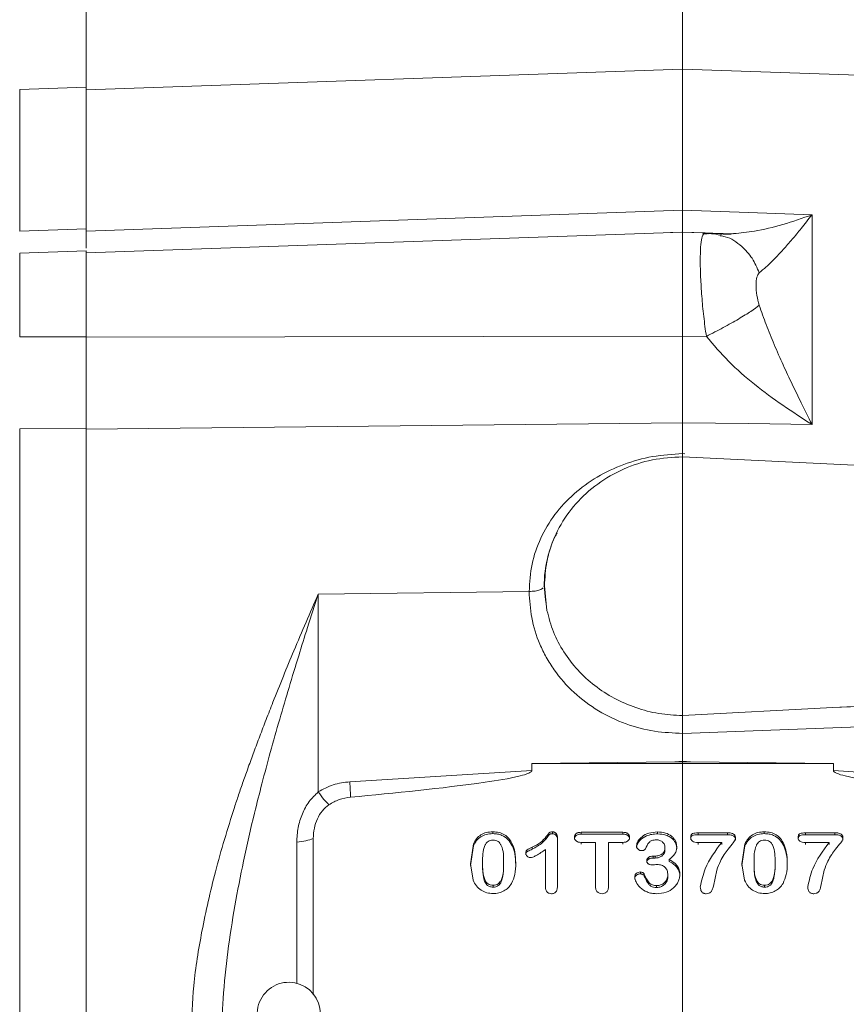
# Model space of a CAD drawing. Header units: inches. Extents: x 0.3 to 33.9, y 0.2 to 21.7.
# Tile 6 of 23: x 5.1 to 8.2, y 10.5 to 14.2. Entities that reach past the tile are written whole.
import ezdxf

# ---------------------------------------------------------------- set-up
doc = ezdxf.new("R2010")
doc.units = ezdxf.units.IN
doc.header["$MEASUREMENT"] = 0
doc.layers.add('SLD-0', color=7, linetype='Continuous', lineweight=15)
doc.styles.add('SLDTEXTSTYLE0', font='TXT', dxfattribs={"width": 0.75})
doc.dimstyles.new('SLDDIMSTYLE0', dxfattribs={"dimtxt": 0.25, "dimasz": 0.13, "dimexe": 0, "dimexo": 0.0625, "dimgap": 0.0625, "dimtad": 0, "dimtih": 1, "dimtoh": 1, "dimdec": 4, "dimrnd": 1e-09, "dimzin": 12, "dimdsep": 46, "dimtxsty": 'SLDTEXTSTYLE0', "dimsah": 1, "dimcen": 0.09, "dimadec": 0, "dimazin": 3, "dimtfac": 1, "dimtdec": 4, "dimtofl": 0, "dimtmove": 0, "dimatfit": 3, "dimfxl": 1, "dimfrac": 2, "dimtolj": 1, "dimtzin": 12, "dimarcsym": 0})

# ---------------------------------------------------------------- blocks, each defined once
blk = doc.blocks.new('*D19')
at = {"layer": 'SLD-0'}
for p, q in [((13.8877, 11.6318), (13.8877, 16.4442)), ((10.2506, 16.356), (10.1998, 16.356)), ((10.1998, 16.356), (10.1998, 15.9592)), ((11.2088, 16.356), (11.2596, 16.356)), ((11.2596, 16.356), (11.2596, 15.9592)), ((7.5717, 16.3192), (10.1111, 16.3192)), ((13.8877, 16.3192), (11.3484, 16.3192)), ((10.1998, 15.9592), (10.2506, 15.9592)), ((11.2596, 15.9592), (11.2088, 15.9592))]:
    blk.add_line(p, q, dxfattribs=at)
for points in [[(7.5717, 16.3192), (7.7017, 16.2992), (7.7017, 16.3392)], [(13.8877, 16.3192), (13.7577, 16.3392), (13.7577, 16.2992)]]:
    blk.add_solid(points, dxfattribs=at)
at = {"layer": 'SLD-0', "char_height": 0.25, "attachment_point": 1, "style": 'SLDTEXTSTYLE0'}
for s, insert in [('6.32', (10.3049, 16.7291, 0.0039)), ('160.4', (10.3141, 16.2814, 0.0039))]:
    blk.add_mtext(s, dxfattribs=dict(at, insert=insert))
blk = doc.blocks.new('*D20')
at = {"layer": 'SLD-0'}
for p, q in [((3.5292, 11.6134), (3.5292, 16.4442)), ((7.5717, 14.0858), (7.5717, 16.4442)), ((5.0714, 16.356), (5.0206, 16.356)), ((5.0206, 16.356), (5.0206, 15.9592)), ((6.0296, 16.356), (6.0804, 16.356)), ((6.0804, 16.356), (6.0804, 15.9592)), ((3.5292, 16.3192), (4.9318, 16.3192)), ((7.5717, 16.3192), (6.1691, 16.3192)), ((5.0206, 15.9592), (5.0714, 15.9592)), ((6.0804, 15.9592), (6.0296, 15.9592))]:
    blk.add_line(p, q, dxfattribs=at)
for points in [[(3.5292, 16.3192), (3.6592, 16.2992), (3.6592, 16.3392)], [(7.5717, 16.3192), (7.4417, 16.3392), (7.4417, 16.2992)]]:
    blk.add_solid(points, dxfattribs=at)
at = {"layer": 'SLD-0', "char_height": 0.25, "attachment_point": 1, "style": 'SLDTEXTSTYLE0'}
for s, insert in [('4.04', (5.1257, 16.7291, 0.1867)), ('102.7', (5.1349, 16.2814, 0.1867))]:
    blk.add_mtext(s, dxfattribs=dict(at, insert=insert))
blk = doc.blocks.new('*D21')
at = {"layer": 'SLD-0'}
for p, q in [((7.5717, 14.0858), (7.5717, 15.6358)), ((12.1397, 13.1329), (12.1397, 15.6358)), ((9.3766, 15.5476), (9.3258, 15.5476)), ((9.3258, 15.5476), (9.3258, 15.1507)), ((10.3348, 15.5476), (10.3856, 15.5476)), ((10.3856, 15.5476), (10.3856, 15.1507)), ((7.5717, 15.5108), (9.2371, 15.5108)), ((12.1397, 15.5108), (10.4744, 15.5108)), ((9.3258, 15.1507), (9.3766, 15.1507)), ((10.3856, 15.1507), (10.3348, 15.1507))]:
    blk.add_line(p, q, dxfattribs=at)
for points in [[(7.5717, 15.5108), (7.7017, 15.4908), (7.7017, 15.5308)], [(12.1397, 15.5108), (12.0097, 15.5308), (12.0097, 15.4908)]]:
    blk.add_solid(points, dxfattribs=at)
at = {"layer": 'SLD-0', "char_height": 0.25, "attachment_point": 1, "style": 'SLDTEXTSTYLE0'}
for s, insert in [('4.57', (9.4309, 15.9206, 0.1867)), ('116.0', (9.4401, 15.473, 0.1867))]:
    blk.add_mtext(s, dxfattribs=dict(at, insert=insert))
blk = doc.blocks.new('*D22')
at = {"layer": 'SLD-0'}
for p, q in [((5.3072, 13.4791), (5.3072, 15.6358)), ((7.5717, 14.0858), (7.5717, 15.6358)), ((6.0527, 15.5476), (6.002, 15.5476)), ((6.002, 15.5476), (6.002, 15.1507)), ((6.8262, 15.5476), (6.877, 15.5476)), ((6.877, 15.5476), (6.877, 15.1507)), ((5.3072, 15.5108), (5.9132, 15.5108)), ((7.5717, 15.5108), (6.9658, 15.5108)), ((6.002, 15.1507), (6.0527, 15.1507)), ((6.877, 15.1507), (6.8262, 15.1507))]:
    blk.add_line(p, q, dxfattribs=at)
for points in [[(5.3072, 15.5108), (5.4372, 15.4908), (5.4372, 15.5308)], [(7.5717, 15.5108), (7.4417, 15.5308), (7.4417, 15.4908)]]:
    blk.add_solid(points, dxfattribs=at)
at = {"layer": 'SLD-0', "char_height": 0.25, "attachment_point": 1, "style": 'SLDTEXTSTYLE0'}
for s, insert in [('2.26', (6.0147, 15.9206, 0.1867)), ('57.5', (6.1162, 15.473, 0.1867))]:
    blk.add_mtext(s, dxfattribs=dict(at, insert=insert))

msp = doc.modelspace()

# ---------------------------------------------------------------- linework, layer by layer
at = {"color": 7, "linetype": 'Continuous', "lineweight": 15}
for p, q in [((7.57173, 14.03577), (5.30723, 13.95669)), ((11.11337, 13.91209), (7.57173, 14.03577)), ((7.57173, 14.03577), (7.57173, 13.49966)), ((5.30723, 13.96659), (5.05514, 13.95779)), ((5.30723, 13.42914), (5.30723, 13.96659)), ((5.30723, 13.42014), (7.57173, 13.49966)), ((7.57173, 13.49966), (7.82173, 13.49092)), ((7.82173, 13.49092), (8.06301, 13.48247)), ((8.06301, 13.48247), (8.06301, 12.68689)), ((5.05514, 13.42026), (5.30723, 13.42914)), ((7.57173, 13.41653), (5.30723, 13.33745)), ((7.52519, 13.41491), (7.57179, 13.4166)), ((7.56806, 13.41678), (7.76482, 13.40967)), ((7.65752, 13.41354), (7.57173, 13.41653)), ((7.57173, 13.02104), (7.57173, 13.41653)), ((7.71959, 13.40781), (7.71311, 13.4067)), ((7.71353, 13.40629), (7.71456, 13.4053)), ((5.30723, 13.34599), (5.05514, 13.33719)), ((5.30723, 13.01925), (5.30723, 13.34599)), ((5.05514, 13.01913), (5.30723, 13.01925)), ((7.57173, 13.02104), (5.30723, 13.01841)), ((7.66196, 13.02086), (7.57173, 13.02104)), ((5.05514, 12.66995), (5.30723, 12.6726)), ((7.57173, 12.69214), (5.30723, 12.66819)), ((5.30723, 9.23894), (5.30723, 12.6726)), ((7.57173, 12.69214), (7.57173, 12.57562)), ((7.82173, 12.68947), (7.57173, 12.69214)), ((8.06301, 12.68689), (7.82173, 12.68947)), ((5.05514, 9.24158), (5.05514, 12.66995)), ((7.5716, 12.56366), (7.57173, 12.5756)), ((10.34162, 12.42815), (7.57173, 12.56367)), ((6.98918, 12.05225), (6.18847, 12.04223)), ((6.18847, 11.29146), (6.18847, 12.04223)), ((7.04709, 12.07374), (7.04484, 12.06964)), ((7.04709, 12.07374), (7.05684, 11.97986)), ((8.14236, 11.612), (10.34162, 11.7196)), ((8.14236, 11.612), (8.95395, 11.64155)), ((7.57133, 11.58087), (8.14236, 11.612)), ((8.95499, 11.56412), (7.57173, 11.51375)), ((7.57173, 11.51373), (7.57173, 11.40749)), ((7.54194, 11.40566), (6.99901, 11.39887)), ((7.54194, 11.40566), (7.57173, 11.40749)), ((7.57173, 11.40604), (7.54194, 11.40566)), ((7.57173, 11.40604), (7.57173, 11.40749)), ((7.57173, 11.40749), (7.60153, 11.40566)), ((7.60153, 11.40566), (7.57173, 11.40604)), ((8.14446, 11.39887), (7.60153, 11.40566)), ((6.99901, 11.3723), (6.30836, 11.32987)), ((8.14446, 11.39887), (6.99901, 11.39887)), ((6.99901, 11.3723), (6.99901, 11.39887)), ((8.14446, 11.39887), (8.14446, 11.3723)), ((8.83511, 11.32987), (8.14446, 11.3723)), ((6.85121, 11.14008), (6.85121, 11.13291)), ((7.88186, 11.14008), (7.88186, 11.13291)), ((6.16956, 11.11476), (6.16956, 10.52128)), ((7.07736, 11.13971), (7.07736, 11.13255)), ((7.09695, 11.11563), (7.09695, 10.93638)), ((7.18655, 11.13827), (7.34481, 11.13827)), ((7.18655, 11.13827), (7.18655, 11.1311)), ((7.18655, 11.1311), (7.34481, 11.1311)), ((7.34481, 11.13827), (7.34481, 11.1311)), ((7.4765, 11.13935), (7.4765, 11.13219)), ((7.63031, 11.13609), (7.74202, 11.13609)), ((7.63031, 11.13609), (7.63031, 11.12893)), ((7.63031, 11.12893), (7.74202, 11.12893)), ((7.74202, 11.13609), (7.74202, 11.12893)), ((8.03837, 11.13609), (8.15009, 11.13609)), ((8.03837, 11.13609), (8.03837, 11.12893)), ((8.03837, 11.12893), (8.15009, 11.12893)), ((8.15009, 11.13609), (8.15009, 11.12893)), ((6.76646, 11.01876), (6.77751, 11.0939)), ((6.76646, 11.01159), (6.77751, 11.08674)), ((6.77751, 11.0939), (6.77751, 11.08674)), ((6.9253, 11.09445), (6.9253, 11.08728)), ((7.00036, 11.07388), (7.00036, 11.08105)), ((7.05137, 10.93022), (7.05137, 11.07272)), ((7.24086, 11.09988), (7.18655, 11.09988)), ((7.18655, 11.09988), (7.18655, 11.09271)), ((7.24086, 10.93312), (7.24086, 11.09988)), ((7.34481, 11.09988), (7.29051, 11.09988)), ((7.29051, 11.09988), (7.29051, 10.93312)), ((7.34481, 11.09988), (7.34481, 11.09271)), ((7.50482, 11.08014), (7.50482, 11.07298)), ((7.7201, 11.09934), (7.63031, 11.09934)), ((7.63031, 11.09934), (7.63031, 11.09217)), ((7.7201, 11.09934), (7.7201, 11.09217)), ((7.7971, 11.01876), (7.80816, 11.0939)), ((7.7971, 11.01159), (7.80816, 11.08674)), ((7.80816, 11.0939), (7.80816, 11.08674)), ((7.95595, 11.09445), (7.95595, 11.08728)), ((8.12817, 11.09934), (8.03837, 11.09934)), ((8.03837, 11.09934), (8.03837, 11.09217)), ((8.12817, 11.09934), (8.12817, 11.09217)), ((7.46021, 11.04737), (7.467, 11.04737)), ((7.46021, 11.04737), (7.46021, 11.0402)), ((7.46021, 11.0402), (7.467, 11.0402)), ((7.467, 11.04737), (7.467, 11.0402)), ((7.52131, 11.03433), (7.52131, 11.02717)), ((6.77654, 10.95593), (6.76646, 11.01876)), ((6.81242, 11.02329), (6.81242, 11.01612)), ((6.89214, 11.01739), (6.89214, 11.02456)), ((7.70148, 10.99468), (7.68849, 10.93312)), ((7.80719, 10.95593), (7.7971, 11.01876)), ((7.84307, 11.02329), (7.84307, 11.01612)), ((7.92278, 11.01739), (7.92278, 11.02456)), ((8.10955, 10.99468), (8.09656, 10.93312)), ((7.41172, 10.98744), (7.41172, 10.98027)), ((7.42646, 10.97857), (7.42646, 10.9714)), ((7.51549, 10.97639), (7.51549, 10.96923)), ((6.85218, 10.92975), (6.85218, 10.93692)), ((7.47321, 10.93565), (7.47321, 10.92849)), ((7.88283, 10.92975), (7.88283, 10.93692))]:
    msp.add_line(p, q, dxfattribs=at)
at = {"color": 8, "linetype": 'Continuous', "lineweight": 15}
for p, q in [((5.05514, 13.42026), (5.05514, 13.95779)), ((7.66196, 13.41174), (7.67, 13.41034)), ((7.66196, 13.41174), (7.71899, 13.40956)), ((5.05514, 13.01913), (5.05514, 13.33719)), ((7.57173, 12.5756), (7.58075, 12.57508)), ((6.10673, 11.10037), (6.10673, 10.56489))]:
    msp.add_line(p, q, dxfattribs=at)
at = {"color": 7, "linetype": 'Continuous', "lineweight": 15}
msp.add_arc((6.07673, 10.4487), 0.12, 0, 236.87724, dxfattribs=at)
for points in [[(5.30723, 13.42014), (5.30723, 13.47548), (5.30723, 13.58617), (5.30723, 13.71848), (5.30723, 13.82448), (5.30723, 13.90005), (5.30723, 13.94781), (5.30723, 13.95373), (5.30723, 13.95669)], [(5.30723, 12.66819), (5.30723, 12.58336), (5.30723, 12.4137), (5.30723, 12.13959), (5.30723, 11.85461), (5.30723, 11.56011), (5.30723, 11.2595), (5.30723, 10.95577), (5.30723, 10.65203), (5.30723, 10.35143), (5.30723, 10.05692), (5.30723, 9.77195), (5.30723, 9.49783), (5.30723, 9.32817), (5.30723, 9.24334)], [(7.57173, 12.56367), (7.53317, 12.56137), (7.45605, 12.55677), (7.34598, 12.52013), (7.24683, 12.46359), (7.16344, 12.38772), (7.09969, 12.29676), (7.05928, 12.19506), (7.0419, 12.08717), (7.05186, 12.01563), (7.05684, 11.97986)], [(6.31129, 11.27138), (6.31095, 11.27918), (6.31028, 11.29477), (6.309, 11.31817), (6.30836, 11.32987)], [(6.16956, 11.11476), (6.16068, 11.11147), (6.14294, 11.10488), (6.1188, 11.10188), (6.10673, 11.10037)]]:
    msp.add_open_spline(points, degree=3, dxfattribs=at)
for points, knots in [([(7.57173, 13.49966), (7.57173, 13.48468), (7.57174, 13.45473), (7.57175, 13.4277), (7.57174, 13.42095), (7.57174, 13.41811)], [0, 0, 0, 0, 0.3664412, 0.7328555, 1, 1, 1, 1]), ([(7.86248, 13.26239), (7.8711, 13.26928), (7.88896, 13.28355), (7.91993, 13.31397), (7.95312, 13.34936), (7.98753, 13.38877), (8.02403, 13.43261), (8.0493, 13.46494), (8.06301, 13.48247)], [0, 0, 0, 0, 0.1486331, 0.3078874, 0.4785516, 0.6434186, 0.806588, 1, 1, 1, 1]), ([(5.30723, 13.35554), (5.30723, 13.36313), (5.30723, 13.37539), (5.30723, 13.40205), (5.30723, 13.42008), (5.30723, 13.42914)], [0, 0, 0, 0, 0.4467419, 0.722009, 1, 1, 1, 1]), ([(7.71491, 13.4052), (7.70358, 13.40751), (7.67996, 13.41231), (7.65943, 13.41046), (7.64875, 13.40951)], [0, 0, 0, 0, 0.4799035, 1, 1, 1, 1]), ([(7.65086, 13.40882), (7.65118, 13.40969), (7.65275, 13.41405), (7.65536, 13.41263), (7.65745, 13.41149)], [0, 0, 0, 0, 0.19910164, 1, 1, 1, 1]), ([(7.71899, 13.40956), (7.72776, 13.40872), (7.74183, 13.40736), (7.75856, 13.40987), (7.76486, 13.41081)], [0, 0, 0, 0, 0.6232013, 1, 1, 1, 1]), ([(5.30723, 13.01841), (5.30723, 13.03996), (5.30723, 13.08306), (5.30723, 13.14676), (5.30723, 13.20556), (5.30723, 13.25649), (5.30723, 13.29712), (5.30723, 13.32426), (5.30723, 13.33748), (5.30723, 13.33607), (5.30723, 13.33564)], [0, 0, 0, 0, 0.1345973, 0.2691945, 0.4037918, 0.538389, 0.6729863, 0.8075835, 0.9421808, 1, 1, 1, 1]), ([(7.86248, 13.13883), (7.85921, 13.15158), (7.85201, 13.17959), (7.85038, 13.21632), (7.85195, 13.24723), (7.85919, 13.25765), (7.86248, 13.26239)], [0, 0, 0, 0, 0.2276926, 0.4999821, 0.7726415, 1, 1, 1, 1]), ([(7.86251, 13.13884), (7.85306, 13.13163), (7.83415, 13.11721), (7.78577, 13.08738), (7.72723, 13.05429), (7.68372, 13.032), (7.66196, 13.02086)], [0, 0, 0, 0, 0.2502104, 0.5002053, 0.7500852, 1, 1, 1, 1]), ([(8.06301, 12.68689), (8.0493, 12.71395), (8.02403, 12.76383), (7.98753, 12.83913), (7.95312, 12.9128), (7.91993, 12.98816), (7.88896, 13.06334), (7.8711, 13.11425), (7.86248, 13.13883)], [0, 0, 0, 0, 0.1934098, 0.3565783, 0.5214484, 0.6921096, 0.8513657, 1, 1, 1, 1]), ([(5.30723, 12.6726), (5.30723, 12.68613), (5.30723, 12.71334), (5.30723, 12.76741), (5.30723, 12.83612), (5.30723, 12.90809), (5.30723, 12.9697), (5.30723, 13.00268), (5.30723, 13.01925)], [0, 0, 0, 0, 0.1328527, 0.2669776, 0.4941088, 0.7278312, 0.8632455, 1, 1, 1, 1]), ([(7.57173, 13.02104), (7.57173, 12.99215), (7.57174, 12.93436), (7.57175, 12.84863), (7.57174, 12.76617), (7.57173, 12.71682), (7.57173, 12.69214)], [0, 0, 0, 0, 0.2500004, 0.4999912, 0.7499864, 1, 1, 1, 1]), ([(8.06301, 12.68689), (8.02586, 12.71037), (7.95191, 12.7571), (7.84527, 12.83689), (7.74513, 12.92249), (7.6893, 12.98853), (7.66196, 13.02086)], [0, 0, 0, 0, 0.2579542, 0.5135113, 0.7617817, 1, 1, 1, 1]), ([(6.98918, 12.05225), (6.99137, 12.08714), (6.99576, 12.15698), (7.0304, 12.25614), (7.08426, 12.34654), (7.15714, 12.42508), (7.24585, 12.48942), (7.3472, 12.5371), (7.45727, 12.5683), (7.53357, 12.57318), (7.57173, 12.57562)], [0, 0, 0, 0, 0.12381873, 0.24786103, 0.37214658, 0.49686587, 0.62218167, 0.74794218, 0.87390319, 1, 1, 1, 1]), ([(7.04593, 12.0696), (7.04666, 12.09275), (7.04793, 12.13319), (7.058, 12.17197), (7.06231, 12.18855)], [0, 0, 0, 0, 0.572426, 1, 1, 1, 1]), ([(5.70592, 10.36895), (5.70811, 10.43119), (5.71274, 10.56232), (5.74602, 10.76974), (5.79783, 10.9961), (5.8489, 11.16795), (5.88651, 11.28137), (5.90411, 11.33245), (5.92336, 11.38659), (5.94427, 11.44376), (5.96683, 11.50392), (5.99105, 11.56703), (6.03381, 11.67599), (6.09916, 11.83663), (6.15755, 11.97105), (6.18847, 12.04223)], [0, 0, 0, 0, 0.1067404, 0.2248876, 0.3553167, 0.498692, 0.5272455, 0.557796, 0.590348, 0.6249051, 0.6614708, 0.7000483, 0.7406407, 0.8626649, 1, 1, 1, 1]), ([(6.18847, 12.04223), (6.17494, 12.00013), (6.15005, 11.92265), (6.11302, 11.80449), (6.0776, 11.6886), (6.04153, 11.56639), (6.00704, 11.44446), (5.97517, 11.32555), (5.94053, 11.18812), (5.90518, 11.03387), (5.87084, 10.85819), (5.8441, 10.68418), (5.82556, 10.51261), (5.82297, 10.39934), (5.82173, 10.34561)], [0, 0, 0, 0, 0.079161, 0.1457155, 0.2190701, 0.2920368, 0.3678498, 0.4385025, 0.5039975, 0.6107327, 0.7082724, 0.8078371, 0.9088471, 1, 1, 1, 1]), ([(7.57173, 11.51373), (7.53615, 11.51517), (7.46287, 11.51813), (7.35425, 11.54737), (7.24986, 11.59655), (7.15675, 11.66636), (7.09355, 11.73847), (7.05352, 11.80205), (7.02181, 11.86713), (6.99494, 11.95067), (6.99106, 12.01905), (6.98918, 12.05225)], [0, 0, 0, 0, 0.11657068, 0.24008579, 0.3687001, 0.50001525, 0.63131406, 0.69567114, 0.76004765, 0.88349911, 1, 1, 1, 1]), ([(7.05684, 11.97986), (7.06411, 11.9525), (7.07865, 11.89775), (7.11915, 11.8216), (7.17193, 11.75269), (7.23673, 11.69333), (7.3113, 11.64499), (7.3935, 11.6094), (7.48101, 11.5862), (7.54122, 11.58265), (7.57133, 11.58087)], [0, 0, 0, 0, 0.1250574, 0.2501893, 0.3752134, 0.5003173, 0.6250804, 0.7501689, 0.8750207, 1, 1, 1, 1]), ([(7.57133, 11.58087), (7.5713, 11.5759), (7.57123, 11.56629), (7.57137, 11.54789), (7.57159, 11.52994), (7.57169, 11.519), (7.57173, 11.51375)], [0, 0, 0, 0, 0.2784693, 0.5379552, 0.7784604, 1, 1, 1, 1]), ([(6.99901, 11.3723), (6.99897, 11.37192), (6.9989, 11.37113), (6.99808, 11.36946), (6.99483, 11.36609), (6.98053, 11.3589), (6.92292, 11.34335), (6.69748, 11.30804), (6.48203, 11.28759), (6.31129, 11.27138)], [0, 0, 0, 0, 0.0017411, 0.0036405, 0.0082804, 0.0222547, 0.0721816, 0.2647298, 1, 1, 1, 1]), ([(8.83218, 11.27138), (8.66144, 11.28759), (8.44599, 11.30804), (8.22055, 11.34335), (8.16294, 11.3589), (8.14864, 11.36609), (8.14538, 11.36946), (8.14457, 11.37113), (8.14449, 11.37192), (8.14446, 11.3723)], [0, 0, 0, 0, 0.7352702, 0.9278185, 0.9777453, 0.9917196, 0.9963595, 0.9982589, 1, 1, 1, 1]), ([(6.30836, 11.32987), (6.28706, 11.3272), (6.24445, 11.32185), (6.20713, 11.30159), (6.18847, 11.29146)], [0, 0, 0, 0, 0.50002382, 1, 1, 1, 1]), ([(6.18847, 11.29146), (6.17642, 11.27969), (6.15153, 11.25537), (6.12664, 11.20793), (6.10983, 11.15538), (6.10778, 11.1189), (6.10673, 11.10037)], [0, 0, 0, 0, 0.2312353, 0.4773495, 0.7347018, 1, 1, 1, 1]), ([(6.22924, 11.2427), (6.22319, 11.2488), (6.21108, 11.261), (6.19601, 11.28131), (6.18847, 11.29146)], [0, 0, 0, 0, 0.4998842, 1, 1, 1, 1]), ([(6.31129, 11.27138), (6.29661, 11.26911), (6.26725, 11.26455), (6.24192, 11.24997), (6.22925, 11.24269)], [0, 0, 0, 0, 0.5000051, 1, 1, 1, 1]), ([(6.22925, 11.24269), (6.2204, 11.23539), (6.20215, 11.22036), (6.18424, 11.18901), (6.17189, 11.15345), (6.17035, 11.12788), (6.16956, 11.11476)], [0, 0, 0, 0, 0.2276229, 0.4693372, 0.7276827, 1, 1, 1, 1]), ([(6.77751, 11.0939), (6.78112, 11.10083), (6.78805, 11.11415), (6.80555, 11.12923), (6.82714, 11.13862), (6.84298, 11.13958), (6.85121, 11.14008)], [0, 0, 0, 0, 0.2596674, 0.4999246, 0.740143, 1, 1, 1, 1]), ([(6.85121, 11.14008), (6.85931, 11.13957), (6.87498, 11.13859), (6.89637, 11.12928), (6.91396, 11.11439), (6.92141, 11.1013), (6.9253, 11.09445)], [0, 0, 0, 0, 0.2566905, 0.4972057, 0.736933, 1, 1, 1, 1]), ([(7.80816, 11.0939), (7.81176, 11.10083), (7.8187, 11.11415), (7.8362, 11.12923), (7.85778, 11.13862), (7.87363, 11.13958), (7.88186, 11.14008)], [0, 0, 0, 0, 0.2596674, 0.4999246, 0.740143, 1, 1, 1, 1]), ([(7.88186, 11.14008), (7.88995, 11.13957), (7.90563, 11.13859), (7.92701, 11.12928), (7.94461, 11.11439), (7.95205, 11.1013), (7.95595, 11.09445)], [0, 0, 0, 0, 0.2566905, 0.4972057, 0.736933, 1, 1, 1, 1]), ([(6.77751, 11.08674), (6.78112, 11.09367), (6.78806, 11.107), (6.80557, 11.12207), (6.82715, 11.13145), (6.84299, 11.13241), (6.85121, 11.13291)], [0, 0, 0, 0, 0.2598716, 0.5000877, 0.7403126, 1, 1, 1, 1]), ([(6.81242, 11.02329), (6.81234, 11.04543), (6.81225, 11.07109), (6.82551, 11.09664), (6.83264, 11.10354), (6.8417, 11.10775), (6.84834, 11.10817), (6.85179, 11.10839)], [0, 0, 0, 0, 0.6308589, 0.7311433, 0.8199281, 0.9062868, 1, 1, 1, 1]), ([(6.85121, 11.13291), (6.85737, 11.13262), (6.86929, 11.13205), (6.8896, 11.12583), (6.91089, 11.11179), (6.92036, 11.09569), (6.9253, 11.08728)], [0, 0, 0, 0, 0.1958586, 0.3791895, 0.675791, 1, 1, 1, 1]), ([(6.85179, 11.10839), (6.85541, 11.10818), (6.86228, 11.10777), (6.8716, 11.10359), (6.87879, 11.09658), (6.89249, 11.0717), (6.8923, 11.04632), (6.89214, 11.02456)], [0, 0, 0, 0, 0.0985903, 0.1873841, 0.2758735, 0.3788988, 1, 1, 1, 1]), ([(7.00036, 11.08105), (7.01176, 11.08662), (7.0327, 11.09685), (7.05073, 11.11715), (7.061, 11.13016), (7.06526, 11.13596), (7.06836, 11.1383), (7.072, 11.13952), (7.07511, 11.13963), (7.07736, 11.13971)], [0, 0, 0, 0, 0.37504897, 0.68922484, 0.81786662, 0.88775475, 0.90901274, 0.93402746, 1, 1, 1, 1]), ([(7.00036, 11.07388), (7.01464, 11.08146), (7.03957, 11.09469), (7.05745, 11.11786), (7.06644, 11.1304), (7.0719, 11.13239), (7.07514, 11.13248), (7.07736, 11.13255)], [0, 0, 0, 0, 0.4763178, 0.8310832, 0.9048589, 0.935027, 1, 1, 1, 1]), ([(7.07736, 11.13971), (7.07878, 11.13964), (7.08154, 11.1395), (7.08545, 11.13824), (7.08888, 11.13617), (7.09286, 11.13225), (7.0964, 11.12526), (7.09675, 11.11902), (7.09695, 11.11563)], [0, 0, 0, 0, 0.1172728, 0.2274745, 0.3368092, 0.4516216, 0.7016876, 1, 1, 1, 1]), ([(7.07736, 11.13255), (7.07986, 11.13233), (7.08357, 11.132), (7.08786, 11.1297), (7.09086, 11.1272), (7.09351, 11.12374), (7.09639, 11.11747), (7.09672, 11.11217), (7.09695, 11.10847)], [0, 0, 0, 0, 0.2046039, 0.3023971, 0.4030009, 0.5353269, 0.6753881, 1, 1, 1, 1]), ([(7.16134, 11.11907), (7.16141, 11.12048), (7.16155, 11.1232), (7.16281, 11.12704), (7.16488, 11.1304), (7.16778, 11.13326), (7.17145, 11.13554), (7.17767, 11.13783), (7.18289, 11.13809), (7.18655, 11.13827)], [0, 0, 0, 0, 0.1229686, 0.2368511, 0.3470776, 0.4596086, 0.5774146, 0.703877, 1, 1, 1, 1]), ([(7.16134, 11.11191), (7.16155, 11.11436), (7.16186, 11.11797), (7.16416, 11.12221), (7.16667, 11.12515), (7.17023, 11.12775), (7.17687, 11.13058), (7.18256, 11.13088), (7.18655, 11.1311)], [0, 0, 0, 0, 0.2129301, 0.311831, 0.4109209, 0.540223, 0.6774582, 1, 1, 1, 1]), ([(7.18655, 11.09988), (7.18277, 11.10005), (7.17742, 11.1003), (7.17109, 11.10264), (7.16749, 11.10497), (7.16473, 11.10786), (7.16196, 11.11243), (7.16159, 11.11638), (7.16134, 11.11907)], [0, 0, 0, 0, 0.3051934, 0.4323454, 0.5488616, 0.659314, 0.7679547, 1, 1, 1, 1]), ([(7.34481, 11.13827), (7.34864, 11.13809), (7.35406, 11.13784), (7.36045, 11.13546), (7.36407, 11.13309), (7.36681, 11.13017), (7.36958, 11.12564), (7.36996, 11.12173), (7.37022, 11.11907)], [0, 0, 0, 0, 0.3081478, 0.4360909, 0.5531435, 0.6638216, 0.771947, 1, 1, 1, 1]), ([(7.34481, 11.1311), (7.3492, 11.13089), (7.3552, 11.1306), (7.36199, 11.12746), (7.36616, 11.12406), (7.36961, 11.1188), (7.37001, 11.11425), (7.37022, 11.11191)], [0, 0, 0, 0, 0.35116485, 0.48151348, 0.60712753, 0.79779675, 1, 1, 1, 1]), ([(7.37022, 11.11907), (7.36996, 11.11638), (7.36958, 11.11242), (7.36677, 11.10787), (7.36397, 11.10497), (7.36033, 11.10264), (7.35397, 11.1003), (7.3486, 11.10006), (7.34481, 11.09988)], [0, 0, 0, 0, 0.2309836, 0.3397056, 0.4507179, 0.5675149, 0.6948762, 1, 1, 1, 1]), ([(7.39698, 11.08702), (7.39727, 11.08985), (7.39788, 11.09587), (7.40388, 11.10834), (7.41785, 11.12354), (7.44401, 11.13697), (7.46511, 11.13852), (7.4765, 11.13935)], [0, 0, 0, 0, 0.08544174, 0.18176528, 0.40800698, 0.68021537, 1, 1, 1, 1]), ([(7.39698, 11.07986), (7.39721, 11.0824), (7.3977, 11.08777), (7.40207, 11.09777), (7.41284, 11.1119), (7.43164, 11.12416), (7.45473, 11.13113), (7.4691, 11.13182), (7.4765, 11.13219)], [0, 0, 0, 0, 0.076892, 0.162008, 0.3222649, 0.5955747, 0.7916103, 1, 1, 1, 1]), ([(7.47185, 11.10948), (7.46614, 11.10914), (7.45808, 11.10866), (7.44912, 11.10414), (7.4389, 11.09475), (7.43453, 11.08417), (7.43093, 11.07544)], [0, 0, 0, 0, 0.28374271, 0.40047366, 0.50492167, 1, 1, 1, 1]), ([(7.50482, 11.08014), (7.50441, 11.08395), (7.50357, 11.09158), (7.49751, 11.09974), (7.4912, 11.10476), (7.48327, 11.10863), (7.4765, 11.10913), (7.47185, 11.10948)], [0, 0, 0, 0, 0.2391516, 0.479096, 0.6036695, 0.728369, 1, 1, 1, 1]), ([(7.4765, 11.13935), (7.4866, 11.13866), (7.50564, 11.13736), (7.52661, 11.12668), (7.53862, 11.1152), (7.54497, 11.10532), (7.54893, 11.09439), (7.54939, 11.08674), (7.54962, 11.08286)], [0, 0, 0, 0, 0.2842406, 0.5358427, 0.6539309, 0.768423, 0.8825117, 1, 1, 1, 1]), ([(7.4765, 11.13219), (7.48747, 11.13138), (7.50451, 11.13014), (7.52344, 11.12101), (7.53428, 11.11263), (7.54242, 11.10293), (7.5485, 11.09048), (7.54925, 11.08067), (7.54962, 11.07569)], [0, 0, 0, 0, 0.30769705, 0.47791851, 0.59334002, 0.70386572, 0.84957473, 1, 1, 1, 1]), ([(7.60238, 11.11907), (7.60245, 11.12071), (7.60258, 11.12372), (7.60396, 11.12782), (7.60633, 11.13104), (7.6112, 11.13393), (7.6194, 11.13574), (7.62638, 11.13596), (7.63031, 11.13609)], [0, 0, 0, 0, 0.1361179, 0.251353, 0.3539763, 0.4553933, 0.6935938, 1, 1, 1, 1]), ([(7.60238, 11.11191), (7.60244, 11.11344), (7.60256, 11.1163), (7.60376, 11.12019), (7.6058, 11.12331), (7.61048, 11.12665), (7.61904, 11.12853), (7.62634, 11.12879), (7.63031, 11.12893)], [0, 0, 0, 0, 0.1282973, 0.2376836, 0.3346514, 0.4283124, 0.6894774, 1, 1, 1, 1]), ([(7.63031, 11.09934), (7.6262, 11.09949), (7.61891, 11.09978), (7.61057, 11.10286), (7.60615, 11.10675), (7.60392, 11.11028), (7.60259, 11.11447), (7.60245, 11.11748), (7.60238, 11.11907)], [0, 0, 0, 0, 0.3075211, 0.5464088, 0.6521025, 0.7583247, 0.8723154, 1, 1, 1, 1]), ([(7.77247, 11.11581), (7.77234, 11.11462), (7.77196, 11.11117), (7.76897, 11.10526), (7.75991, 11.09267), (7.74541, 11.07615), (7.72853, 11.05297), (7.71313, 11.02652), (7.70563, 11.00601), (7.70148, 10.99468)], [0, 0, 0, 0, 0.025665, 0.0745259, 0.1382784, 0.3533723, 0.5337575, 0.7422437, 1, 1, 1, 1]), ([(7.74202, 11.13609), (7.74666, 11.13595), (7.75468, 11.1357), (7.76393, 11.13278), (7.76862, 11.12876), (7.7709, 11.1251), (7.77225, 11.12069), (7.77239, 11.11751), (7.77247, 11.11581)], [0, 0, 0, 0, 0.3242241, 0.5604287, 0.6602977, 0.762149, 0.8734482, 1, 1, 1, 1]), ([(7.74202, 11.12893), (7.74686, 11.12878), (7.75359, 11.12858), (7.76156, 11.12631), (7.76584, 11.1241), (7.76893, 11.12116), (7.77191, 11.11615), (7.77224, 11.11173), (7.77247, 11.10865)], [0, 0, 0, 0, 0.3362447, 0.4672333, 0.5785972, 0.6741572, 0.7723822, 1, 1, 1, 1]), ([(7.80816, 11.08674), (7.81176, 11.09367), (7.8187, 11.107), (7.83621, 11.12207), (7.8578, 11.13145), (7.87363, 11.13241), (7.88186, 11.13291)], [0, 0, 0, 0, 0.2598716, 0.5000877, 0.7403126, 1, 1, 1, 1]), ([(7.84307, 11.02329), (7.84299, 11.04543), (7.84289, 11.07109), (7.85615, 11.09664), (7.86329, 11.10354), (7.87234, 11.10775), (7.87898, 11.10817), (7.88244, 11.10839)], [0, 0, 0, 0, 0.6308589, 0.7311433, 0.8199281, 0.9062868, 1, 1, 1, 1]), ([(7.88186, 11.13291), (7.88801, 11.13262), (7.89993, 11.13205), (7.92024, 11.12583), (7.94154, 11.11179), (7.951, 11.09569), (7.95595, 11.08728)], [0, 0, 0, 0, 0.1958586, 0.3791895, 0.675791, 1, 1, 1, 1]), ([(7.88244, 11.10839), (7.88605, 11.10818), (7.89293, 11.10777), (7.90225, 11.10359), (7.90944, 11.09658), (7.92313, 11.0717), (7.92294, 11.04632), (7.92278, 11.02456)], [0, 0, 0, 0, 0.0985903, 0.1873841, 0.2758735, 0.3788988, 1, 1, 1, 1]), ([(8.01044, 11.11907), (8.01052, 11.12071), (8.01065, 11.12372), (8.01203, 11.12782), (8.0144, 11.13104), (8.01927, 11.13393), (8.02747, 11.13574), (8.03445, 11.13596), (8.03837, 11.13609)], [0, 0, 0, 0, 0.1361179, 0.251353, 0.3539763, 0.4553933, 0.6935938, 1, 1, 1, 1]), ([(8.01044, 11.11191), (8.01051, 11.11344), (8.01063, 11.1163), (8.01183, 11.12019), (8.01387, 11.12331), (8.01855, 11.12665), (8.02711, 11.12853), (8.03441, 11.12879), (8.03837, 11.12893)], [0, 0, 0, 0, 0.1282973, 0.2376836, 0.3346514, 0.4283124, 0.6894774, 1, 1, 1, 1]), ([(8.03837, 11.09934), (8.03427, 11.09949), (8.02698, 11.09978), (8.01864, 11.10286), (8.01421, 11.10675), (8.01199, 11.11028), (8.01066, 11.11447), (8.01052, 11.11748), (8.01044, 11.11907)], [0, 0, 0, 0, 0.3075211, 0.5464088, 0.6521025, 0.7583247, 0.8723154, 1, 1, 1, 1]), ([(8.18054, 11.11581), (8.18041, 11.11462), (8.18003, 11.11117), (8.17703, 11.10526), (8.16798, 11.09267), (8.15347, 11.07615), (8.1366, 11.05297), (8.12119, 11.02652), (8.1137, 11.00601), (8.10955, 10.99468)], [0, 0, 0, 0, 0.025665, 0.0745259, 0.1382784, 0.3533723, 0.5337575, 0.7422437, 1, 1, 1, 1]), ([(8.15009, 11.13609), (8.15473, 11.13595), (8.16275, 11.1357), (8.172, 11.13278), (8.17669, 11.12876), (8.17897, 11.1251), (8.18032, 11.12069), (8.18046, 11.11751), (8.18054, 11.11581)], [0, 0, 0, 0, 0.3242241, 0.5604287, 0.6602977, 0.762149, 0.8734482, 1, 1, 1, 1]), ([(8.15009, 11.12893), (8.15493, 11.12878), (8.16166, 11.12858), (8.16962, 11.12631), (8.17391, 11.1241), (8.177, 11.12116), (8.17998, 11.11615), (8.18031, 11.11173), (8.18054, 11.10865)], [0, 0, 0, 0, 0.3362447, 0.46723329, 0.57859722, 0.67415722, 0.77238218, 1, 1, 1, 1]), ([(6.9253, 11.09445), (6.92902, 11.08416), (6.93755, 11.06055), (6.9379, 11.03558), (6.9381, 11.02148)], [0, 0, 0, 0, 0.4354655, 1, 1, 1, 1]), ([(6.9253, 11.08728), (6.92902, 11.077), (6.93755, 11.05338), (6.9379, 11.02841), (6.9381, 11.01431)], [0, 0, 0, 0, 0.4354743, 1, 1, 1, 1]), ([(6.97612, 11.0595), (6.97631, 11.06188), (6.9766, 11.0653), (6.97898, 11.0692), (6.98594, 11.07521), (6.99366, 11.07834), (7.00036, 11.08105)], [0, 0, 0, 0, 0.210704, 0.3035899, 0.3954841, 1, 1, 1, 1]), ([(7.00036, 11.07388), (6.99494, 11.07147), (6.98818, 11.06846), (6.9807, 11.0638), (6.97788, 11.06061), (6.97635, 11.05663), (6.9762, 11.05384), (6.97612, 11.05233)], [0, 0, 0, 0, 0.5021568, 0.6272045, 0.7501717, 0.8651071, 1, 1, 1, 1]), ([(7.05137, 11.07272), (7.03978, 11.06474), (7.02443, 11.05418), (7.00477, 11.04394), (6.99705, 11.04264), (6.99396, 11.04212)], [0, 0, 0, 0, 0.6491184, 0.8595332, 1, 1, 1, 1]), ([(7.41483, 11.06856), (7.41374, 11.06862), (7.41155, 11.06876), (7.4072, 11.07016), (7.40325, 11.07276), (7.40006, 11.07625), (7.39757, 11.08066), (7.39722, 11.08444), (7.39698, 11.08702)], [0, 0, 0, 0, 0.1108958, 0.2223427, 0.463804, 0.5922818, 0.7207987, 1, 1, 1, 1]), ([(7.43093, 11.07544), (7.43063, 11.07491), (7.43002, 11.07384), (7.42815, 11.07195), (7.42491, 11.07012), (7.42015, 11.06879), (7.41667, 11.06864), (7.41483, 11.06856)], [0, 0, 0, 0, 0.1027402, 0.2078745, 0.4399969, 0.7033868, 1, 1, 1, 1]), ([(7.467, 11.04737), (7.4719, 11.04775), (7.48148, 11.04848), (7.49215, 11.05409), (7.49878, 11.06027), (7.50233, 11.06609), (7.50447, 11.07282), (7.5047, 11.07763), (7.50482, 11.08014)], [0, 0, 0, 0, 0.2521132, 0.4935015, 0.6141044, 0.734117, 0.8606988, 1, 1, 1, 1]), ([(7.467, 11.0402), (7.47094, 11.04044), (7.47863, 11.0409), (7.48854, 11.04489), (7.49613, 11.05018), (7.50132, 11.05662), (7.50434, 11.06441), (7.50465, 11.07002), (7.50482, 11.07298)], [0, 0, 0, 0, 0.2032555, 0.3961159, 0.5486236, 0.6895478, 0.8366007, 1, 1, 1, 1]), ([(7.54962, 11.08286), (7.54932, 11.07797), (7.54875, 11.06862), (7.54046, 11.05074), (7.5291, 11.04101), (7.52131, 11.03433)], [0, 0, 0, 0, 0.2551912, 0.4886672, 1, 1, 1, 1]), ([(7.63884, 10.93113), (7.64404, 10.95443), (7.6577, 11.01567), (7.69623, 11.06734), (7.7201, 11.09934)], [0, 0, 0, 0, 0.3805832, 1, 1, 1, 1]), ([(7.95595, 11.09445), (7.95966, 11.08416), (7.9682, 11.06055), (7.96855, 11.03558), (7.96875, 11.02148)], [0, 0, 0, 0, 0.4354655, 1, 1, 1, 1]), ([(7.95595, 11.08728), (7.95966, 11.077), (7.9682, 11.05338), (7.96855, 11.02841), (7.96875, 11.01431)], [0, 0, 0, 0, 0.4354743, 1, 1, 1, 1]), ([(8.04691, 10.93113), (8.05211, 10.95443), (8.06577, 11.01567), (8.1043, 11.06734), (8.12817, 11.09934)], [0, 0, 0, 0, 0.3805832, 1, 1, 1, 1]), ([(6.99396, 11.04212), (6.99282, 11.04219), (6.99055, 11.04233), (6.98609, 11.04375), (6.98128, 11.04713), (6.97693, 11.05276), (6.97639, 11.05727), (6.97612, 11.0595)], [0, 0, 0, 0, 0.1208758, 0.2400347, 0.4928052, 0.7484752, 1, 1, 1, 1]), ([(7.43616, 11.03071), (7.43623, 11.0319), (7.43636, 11.03421), (7.43755, 11.03749), (7.43948, 11.04039), (7.44215, 11.04291), (7.4456, 11.04495), (7.45161, 11.047), (7.45665, 11.04722), (7.46021, 11.04737)], [0, 0, 0, 0, 0.1128998, 0.2194673, 0.32529, 0.4360682, 0.554823, 0.6855604, 1, 1, 1, 1]), ([(7.43616, 11.02355), (7.43636, 11.02557), (7.43675, 11.02953), (7.44003, 11.03402), (7.44386, 11.03689), (7.45027, 11.03974), (7.45597, 11.04), (7.46021, 11.0402)], [0, 0, 0, 0, 0.1911524, 0.3748718, 0.4985849, 0.6273467, 1, 1, 1, 1]), ([(7.45556, 11.01442), (7.45276, 11.01458), (7.44874, 11.01482), (7.44398, 11.01675), (7.44114, 11.01865), (7.43891, 11.02104), (7.43667, 11.02497), (7.43637, 11.02837), (7.43616, 11.03071)], [0, 0, 0, 0, 0.2822775, 0.4050266, 0.5215605, 0.6342311, 0.7480127, 1, 1, 1, 1]), ([(7.52131, 11.03433), (7.52738, 11.03089), (7.53883, 11.02439), (7.5519, 11.0109), (7.56011, 10.9953), (7.561, 10.98408), (7.56145, 10.97838)], [0, 0, 0, 0, 0.27978618, 0.52717914, 0.76016667, 1, 1, 1, 1]), ([(6.85218, 10.93692), (6.84868, 10.93715), (6.84196, 10.93758), (6.83284, 10.94195), (6.82574, 10.94913), (6.81201, 10.97483), (6.81223, 11.0009), (6.81242, 11.02329)], [0, 0, 0, 0, 0.0937548, 0.1799401, 0.268334, 0.3714425, 1, 1, 1, 1]), ([(6.85218, 10.92975), (6.84772, 10.93012), (6.84116, 10.93066), (6.83359, 10.93468), (6.82822, 10.93921), (6.81885, 10.95229), (6.81322, 10.97929), (6.8127, 11.00307), (6.81242, 11.01612)], [0, 0, 0, 0, 0.1185449, 0.1741095, 0.2306676, 0.3121744, 0.6223964, 1, 1, 1, 1]), ([(6.89214, 11.02456), (6.89241, 11.00202), (6.89273, 10.97571), (6.87917, 10.94962), (6.87205, 10.94215), (6.86273, 10.9376), (6.8558, 10.93715), (6.85218, 10.93692)], [0, 0, 0, 0, 0.6244234, 0.7288929, 0.8170338, 0.904481, 1, 1, 1, 1]), ([(6.89214, 11.01739), (6.89199, 11.00008), (6.89177, 10.97597), (6.8838, 10.95011), (6.87723, 10.94033), (6.87138, 10.93469), (6.86288, 10.93045), (6.85585, 10.92999), (6.85218, 10.92975)], [0, 0, 0, 0, 0.4894146, 0.681867, 0.752313, 0.8150532, 0.9033466, 1, 1, 1, 1]), ([(6.9381, 11.02148), (6.93808, 11.00651), (6.93805, 10.97957), (6.92721, 10.95468), (6.92239, 10.94362)], [0, 0, 0, 0, 0.55559685, 1, 1, 1, 1]), ([(7.47495, 11.01568), (7.47149, 11.01551), (7.4661, 11.01524), (7.45966, 11.01459), (7.45664, 11.01446), (7.45556, 11.01442)], [0, 0, 0, 0, 0.534795, 0.8323319, 1, 1, 1, 1]), ([(7.51549, 10.97639), (7.51508, 10.982), (7.5145, 10.9901), (7.50971, 10.99964), (7.50495, 11.00545), (7.49897, 11.01006), (7.48916, 11.01471), (7.48075, 11.01529), (7.47495, 11.01568)], [0, 0, 0, 0, 0.2698657, 0.39006125, 0.5068477, 0.62254401, 0.73986596, 1, 1, 1, 1]), ([(7.52131, 11.02717), (7.52738, 11.02372), (7.53883, 11.01723), (7.55189, 11.00373), (7.56011, 10.98814), (7.561, 10.97691), (7.56145, 10.97122)], [0, 0, 0, 0, 0.279783, 0.5271749, 0.7601637, 1, 1, 1, 1]), ([(7.88283, 10.93692), (7.87932, 10.93715), (7.8726, 10.93758), (7.86348, 10.94195), (7.85638, 10.94913), (7.84265, 10.97483), (7.84287, 11.0009), (7.84307, 11.02329)], [0, 0, 0, 0, 0.0937548, 0.1799401, 0.268334, 0.3714425, 1, 1, 1, 1]), ([(7.88283, 10.92975), (7.87836, 10.93012), (7.87181, 10.93066), (7.86424, 10.93468), (7.85886, 10.93921), (7.84949, 10.95229), (7.84386, 10.97929), (7.84335, 11.00307), (7.84307, 11.01612)], [0, 0, 0, 0, 0.1185449, 0.1741095, 0.2306676, 0.3121744, 0.6223964, 1, 1, 1, 1]), ([(7.92278, 11.02456), (7.92306, 11.00202), (7.92338, 10.97571), (7.90981, 10.94962), (7.9027, 10.94215), (7.89338, 10.9376), (7.88645, 10.93715), (7.88283, 10.93692)], [0, 0, 0, 0, 0.6244234, 0.7288929, 0.8170338, 0.904481, 1, 1, 1, 1]), ([(7.92278, 11.01739), (7.92263, 11.00008), (7.92242, 10.97597), (7.91444, 10.95011), (7.90788, 10.94033), (7.90203, 10.93469), (7.89352, 10.93045), (7.8865, 10.92999), (7.88283, 10.92975)], [0, 0, 0, 0, 0.4894146, 0.681867, 0.752313, 0.8150532, 0.9033466, 1, 1, 1, 1]), ([(7.96875, 11.02148), (7.96873, 11.00651), (7.96869, 10.97957), (7.95785, 10.95468), (7.95304, 10.94362)], [0, 0, 0, 0, 0.5555968, 1, 1, 1, 1]), ([(6.85257, 10.90523), (6.84439, 10.90585), (6.82812, 10.90709), (6.80608, 10.91799), (6.78764, 10.93425), (6.7803, 10.94858), (6.77654, 10.95593)], [0, 0, 0, 0, 0.2460405, 0.4892897, 0.7381411, 1, 1, 1, 1]), ([(7.38981, 10.96734), (7.39008, 10.97014), (7.39048, 10.97425), (7.39327, 10.97903), (7.39689, 10.98296), (7.40306, 10.98671), (7.40878, 10.98719), (7.41172, 10.98744)], [0, 0, 0, 0, 0.259815, 0.38108689, 0.50357781, 0.74456604, 1, 1, 1, 1]), ([(7.38981, 10.96017), (7.38998, 10.96244), (7.3903, 10.9668), (7.3938, 10.97306), (7.39914, 10.97741), (7.40552, 10.9799), (7.40962, 10.98015), (7.41172, 10.98027)], [0, 0, 0, 0, 0.2112019, 0.4054185, 0.6436277, 0.8165319, 1, 1, 1, 1]), ([(7.47282, 10.90487), (7.46645, 10.90516), (7.45414, 10.90571), (7.4322, 10.91244), (7.41034, 10.92619), (7.39686, 10.94463), (7.39089, 10.95843), (7.39014, 10.96464), (7.38981, 10.96734)], [0, 0, 0, 0, 0.1641044, 0.3170706, 0.5917043, 0.827654, 0.9249907, 1, 1, 1, 1]), ([(7.41172, 10.98744), (7.41328, 10.9873), (7.41646, 10.98703), (7.42077, 10.98506), (7.42454, 10.98237), (7.42584, 10.9798), (7.42646, 10.97857)], [0, 0, 0, 0, 0.2507671, 0.5133196, 0.7665675, 1, 1, 1, 1]), ([(7.41172, 10.98027), (7.41322, 10.98015), (7.41625, 10.97991), (7.42053, 10.97803), (7.42441, 10.97536), (7.4258, 10.97267), (7.42646, 10.9714)], [0, 0, 0, 0, 0.2407273, 0.488828, 0.7572086, 1, 1, 1, 1]), ([(7.42646, 10.97857), (7.43138, 10.96689), (7.43721, 10.95301), (7.45048, 10.94138), (7.45972, 10.93667), (7.46771, 10.93607), (7.47321, 10.93565)], [0, 0, 0, 0, 0.5586865, 0.6637127, 0.7688237, 1, 1, 1, 1]), ([(7.42646, 10.9714), (7.42998, 10.9634), (7.43468, 10.95269), (7.44368, 10.9402), (7.45123, 10.93333), (7.46177, 10.92912), (7.46926, 10.9287), (7.47321, 10.92849)], [0, 0, 0, 0, 0.3918658, 0.5245253, 0.6830015, 0.8329508, 1, 1, 1, 1]), ([(7.56145, 10.97838), (7.56116, 10.97367), (7.56056, 10.9642), (7.55576, 10.95052), (7.54816, 10.93777), (7.5338, 10.92267), (7.50866, 10.90788), (7.48515, 10.90591), (7.47282, 10.90487)], [0, 0, 0, 0, 0.1149628, 0.2305724, 0.3478887, 0.4685149, 0.7211481, 1, 1, 1, 1]), ([(7.47321, 10.93565), (7.4784, 10.93619), (7.48899, 10.93729), (7.5031, 10.94595), (7.5114, 10.95698), (7.51503, 10.96768), (7.51533, 10.97343), (7.51549, 10.97639)], [0, 0, 0, 0, 0.2301489, 0.4697951, 0.7261937, 0.8586906, 1, 1, 1, 1]), ([(7.47321, 10.92849), (7.47849, 10.92904), (7.48863, 10.93011), (7.50191, 10.93799), (7.51035, 10.9481), (7.51485, 10.95903), (7.51527, 10.96577), (7.51549, 10.96923)], [0, 0, 0, 0, 0.23408363, 0.44957088, 0.67957326, 0.83545192, 1, 1, 1, 1]), ([(7.88321, 10.90523), (7.87503, 10.90585), (7.85876, 10.90709), (7.83672, 10.91799), (7.81829, 10.93425), (7.81095, 10.94858), (7.80719, 10.95593)], [0, 0, 0, 0, 0.2460405, 0.4892897, 0.7381411, 1, 1, 1, 1]), ([(6.92239, 10.94362), (6.91833, 10.93792), (6.91037, 10.92676), (6.89332, 10.91454), (6.87377, 10.90658), (6.8597, 10.90569), (6.85257, 10.90523)], [0, 0, 0, 0, 0.2578814, 0.50469391, 0.74893357, 1, 1, 1, 1]), ([(7.07406, 10.90487), (7.07088, 10.90513), (7.0662, 10.90552), (7.06081, 10.90839), (7.0574, 10.91123), (7.05465, 10.9149), (7.05189, 10.92118), (7.05158, 10.92649), (7.05137, 10.93022)], [0, 0, 0, 0, 0.2357132, 0.346397, 0.4591523, 0.5767541, 0.7029719, 1, 1, 1, 1]), ([(7.09695, 10.93638), (7.09676, 10.93176), (7.09643, 10.92359), (7.09279, 10.91422), (7.08819, 10.90919), (7.08411, 10.90665), (7.0793, 10.90512), (7.07586, 10.90496), (7.07406, 10.90487)], [0, 0, 0, 0, 0.3212882, 0.5680112, 0.6741649, 0.7768126, 0.8832326, 1, 1, 1, 1]), ([(7.26588, 10.90487), (7.26243, 10.90517), (7.25734, 10.9056), (7.25145, 10.90875), (7.24764, 10.91186), (7.24454, 10.91591), (7.24143, 10.92296), (7.24109, 10.92892), (7.24086, 10.93312)], [0, 0, 0, 0, 0.2305787, 0.3404143, 0.4531369, 0.5711544, 0.6983734, 1, 1, 1, 1]), ([(7.29051, 10.93312), (7.29028, 10.92889), (7.28995, 10.9229), (7.28689, 10.91581), (7.28383, 10.91178), (7.28008, 10.9087), (7.27428, 10.9056), (7.26927, 10.90516), (7.26588, 10.90487)], [0, 0, 0, 0, 0.3056908, 0.4335704, 0.551334, 0.6629652, 0.7717049, 1, 1, 1, 1]), ([(7.66134, 10.90487), (7.6597, 10.90495), (7.65654, 10.90509), (7.65206, 10.90639), (7.64813, 10.90854), (7.64476, 10.91152), (7.64206, 10.91532), (7.63935, 10.92183), (7.63905, 10.92729), (7.63884, 10.93113)], [0, 0, 0, 0, 0.1204548, 0.2325748, 0.3417792, 0.4539107, 0.5719293, 0.6993819, 1, 1, 1, 1]), ([(7.68849, 10.93312), (7.68734, 10.92856), (7.68536, 10.9207), (7.68027, 10.91218), (7.67509, 10.90822), (7.66946, 10.90548), (7.66463, 10.90512), (7.66134, 10.90487)], [0, 0, 0, 0, 0.336424, 0.5791202, 0.6803972, 0.7814711, 1, 1, 1, 1]), ([(7.95304, 10.94362), (7.94897, 10.93792), (7.94101, 10.92676), (7.92396, 10.91454), (7.90441, 10.90658), (7.89035, 10.90569), (7.88321, 10.90523)], [0, 0, 0, 0, 0.2578814, 0.5046939, 0.7489336, 1, 1, 1, 1]), ([(8.06941, 10.90487), (8.06777, 10.90495), (8.06461, 10.90509), (8.06013, 10.90639), (8.0562, 10.90854), (8.05283, 10.91152), (8.05013, 10.91532), (8.04742, 10.92183), (8.04712, 10.92729), (8.04691, 10.93113)], [0, 0, 0, 0, 0.1204548, 0.2325748, 0.3417792, 0.4539107, 0.5719293, 0.6993819, 1, 1, 1, 1]), ([(8.09656, 10.93312), (8.09541, 10.92856), (8.09343, 10.9207), (8.08834, 10.91218), (8.08316, 10.90822), (8.07752, 10.90548), (8.0727, 10.90512), (8.06941, 10.90487)], [0, 0, 0, 0, 0.336424, 0.5791202, 0.6803972, 0.7814711, 1, 1, 1, 1])]:
    msp.add_open_spline(points, degree=3, knots=knots, dxfattribs=at)
at = {"color": 8, "linetype": 'Continuous', "lineweight": 15}
for points, knots in [([(7.76486, 13.41081), (7.79123, 13.41349), (7.85102, 13.41956), (7.95213, 13.44389), (8.02593, 13.46957), (8.06301, 13.48247)], [0, 0, 0, 0, 0.2819164, 0.6392821, 1, 1, 1, 1]), ([(7.66196, 13.02086), (7.65843, 13.0462), (7.65125, 13.09764), (7.64422, 13.17464), (7.63983, 13.24741), (7.63839, 13.31129), (7.63985, 13.36149), (7.64374, 13.39585), (7.64862, 13.40473), (7.65086, 13.40882)], [0, 0, 0, 0, 0.1403698, 0.2850121, 0.4319462, 0.581335, 0.7294795, 0.8755175, 1, 1, 1, 1]), ([(7.71441, 13.40264), (7.72083, 13.40176), (7.75129, 13.39755), (7.79411, 13.36712), (7.83808, 13.3194), (7.85435, 13.2814), (7.86248, 13.26239)], [0, 0, 0, 0, 0.0938783, 0.4457651, 0.7228585, 1, 1, 1, 1]), ([(7.09568, 12.27526), (7.09276, 12.26987), (7.07425, 12.23568), (7.05313, 12.16841), (7.04906, 12.10461), (7.04709, 12.07374)], [0, 0, 0, 0, 0.0880735, 0.5588111, 1, 1, 1, 1]), ([(7.04266, 12.06569), (7.03901, 12.06326), (7.03171, 12.0584), (7.01198, 12.05351), (6.99679, 12.05267), (6.98918, 12.05225)], [0, 0, 0, 0, 0.3331898, 0.6663796, 1, 1, 1, 1])]:
    msp.add_open_spline(points, degree=3, knots=knots, dxfattribs=at)
at = {"layer": 'SLD-0'}
msp.add_line((7.57173, 18.21537), (7.57173, 4.4398), dxfattribs=at)

# ---------------------------------------------------------------- dimensions: what is measured, and where the dimension line sits
for base, p1, p2, picture, middle in [((13.88773, 16.31923), (7.57173, 18.21537), (13.88773, 11.58177), '*D19', (10.72973, 16.31923)), ((5.30723, 15.51077), (7.57173, 14.03577), (5.30723, 13.42914), '*D22', (6.43948, 15.51077)), ((7.57173, 15.51077), (12.13973, 13.08293), (7.57173, 14.03577), '*D21', (9.85573, 15.51077))]:
    dim = msp.add_linear_dim(base=base, p1=p1, p2=p2, dimstyle='SLDDIMSTYLE0', dxfattribs=at)
    dim.commit()
    dim.dimension.update_dxf_attribs({"geometry": picture, "text_midpoint": middle, "dimtype": 160})
dim = msp.add_linear_dim(base=(3.52923, 16.31923), p1=(7.57173, 14.03577), p2=(3.52923, 11.56339), angle=0, dimstyle='SLDDIMSTYLE0', dxfattribs=at)
dim.commit()
dim.dimension.update_dxf_attribs({"geometry": '*D20', "text_midpoint": (5.55048, 16.31923), "dimtype": 160})

doc.saveas('drawing.dxf')
